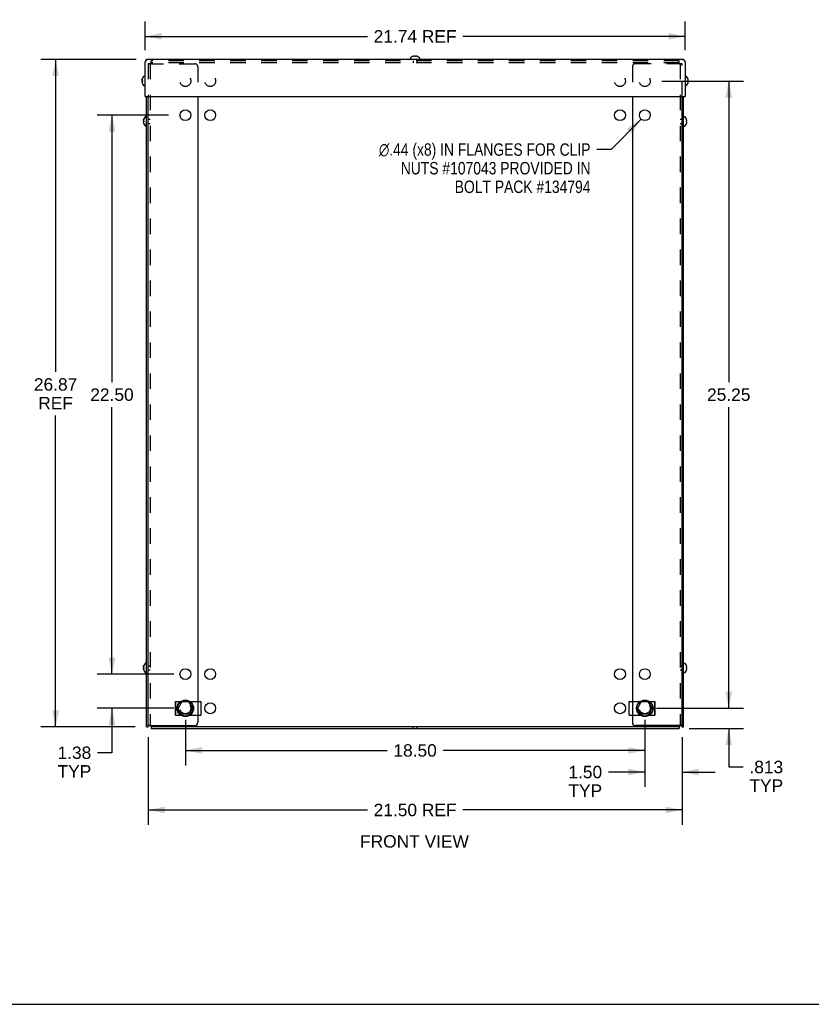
# Model space of a CAD drawing. Header units: inches. Extents: x 0 to 113, y 0 to 73.
# Tile 2 of 6: x 25 to 57, y 0 to 40. Entities that reach past the tile are written whole.
import ezdxf

# ---------------------------------------------------------------- set-up
doc = ezdxf.new("R2010")
doc.units = ezdxf.units.IN
doc.header["$LTSCALE"] = 6.233333
doc.header["$MEASUREMENT"] = 0
doc.linetypes.add('HIDDEN', pattern=[0.2, 0.1, -0.1])
doc.layers.get('0').update_dxf_attribs({"linetype": 'CONTINUOUS'})
doc.layers.add('DEFAULT_2', color=8, linetype='HIDDEN')
doc.layers.add('DIMENSIONS', color=7, linetype='CONTINUOUS')
doc.styles.get("Standard").update_dxf_attribs({"font": 'arial.ttf'})
doc.styles.add('TEXTSTYLE_1', font='gdt', dxfattribs={"width": 0.8})
doc.dimstyles.new('DIMSTYLE_1', dxfattribs={"dimtxt": 0.5, "dimasz": 0.666667, "dimexe": 0.09, "dimexo": 0.07, "dimgap": 0.0375, "dimtad": 0, "dimtih": 1, "dimtoh": 1, "dimzin": 4, "dimdsep": 46, "dimtxsty": 'Standard', "dimblk": '_FILLED', "dimblk1": '_FILLED', "dimblk2": '_FILLED', "dimcen": 0.09, "dimadec": 3, "dimazin": 1, "dimtfac": 1, "dimtdec": 3, "dimtofl": 0, "dimtmove": 0, "dimatfit": 3, "dimldrblk": '_FILLED', "dimfxl": 0, "dimtolj": 1, "dimtzin": 4, "dimarcsym": 0})
doc.dimstyles.new('DIMSTYLE_2', dxfattribs={"dimtxt": 0.5, "dimasz": 0.666667, "dimexe": 0.09, "dimexo": 0.07, "dimgap": 0.09, "dimtad": 0, "dimtih": 1, "dimtoh": 1, "dimzin": 4, "dimdsep": 46, "dimtxsty": 'Standard', "dimblk": '_FILLED', "dimblk1": '_FILLED', "dimblk2": '_FILLED', "dimcen": 0.09, "dimadec": 3, "dimazin": 1, "dimtfac": 1, "dimtdec": 3, "dimtofl": 0, "dimtmove": 0, "dimatfit": 1, "dimldrblk": '_FILLED', "dimfxl": 0, "dimtolj": 1, "dimtzin": 4, "dimarcsym": 0})
doc.dimstyles.new('DIMSTYLE_3', dxfattribs={"dimtxt": 0.5, "dimasz": 0.666667, "dimexe": 0.09, "dimexo": 0.07, "dimgap": 0.0375, "dimtad": 0, "dimtih": 1, "dimtoh": 1, "dimdec": 3, "dimzin": 4, "dimdsep": 46, "dimtxsty": 'Standard', "dimblk": '_FILLED', "dimblk1": '_FILLED', "dimblk2": '_FILLED', "dimcen": 0.09, "dimadec": 3, "dimazin": 1, "dimtfac": 1, "dimtdec": 3, "dimtofl": 0, "dimtmove": 0, "dimatfit": 3, "dimldrblk": '_FILLED', "dimfxl": 0, "dimtolj": 1, "dimtzin": 4, "dimarcsym": 0})

# ---------------------------------------------------------------- blocks, each defined once
blk = doc.blocks.new('_FILLED')
at = {"color": 0, "linetype": 'ByBlock'}
blk.add_solid([(0, 0), (-1, 0.2), (-1, -0.2)], dxfattribs=at)
blk = doc.blocks.new('*D1')
at = {"layer": 'DIMENSIONS', "color": 2, "linetype": 'Continuous'}
for p, q in [((30.044, 38.038), (26.202, 38.038)), ((26.802, 38.038), (26.802, 25.453)), ((26.802, 11.166), (26.802, 23.703)), ((30.002, 11.166), (26.202, 11.166))]:
    blk.add_line(p, q, dxfattribs=at)
at = {"layer": 'DIMENSIONS', "color": 2, "linetype": 'Continuous', "xscale": 0.6666666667, "yscale": 0.6666666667, "zscale": 0.6666666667}
for p, rotation in [((26.802, 38.038), 90), ((26.802, 11.166), 270)]:
    blk.add_blockref('_FILLED', p, dxfattribs=dict(at, rotation=rotation))
at = {"layer": 'DIMENSIONS', "color": 2, "linetype": 'Continuous', "insert": (26.802, 25.203), "char_height": 0.5, "width": 1.74721, "attachment_point": 2, "line_spacing_factor": 0.9}
blk.add_mtext('26.87\\PREF', dxfattribs=at)
blk = doc.blocks.new('*D2')
at = {"layer": 'DIMENSIONS', "color": 2, "linetype": 'Continuous'}
for p, q in [((30.408, 38.403), (30.408, 39.564)), ((52.148, 38.403), (52.148, 39.564)), ((30.408, 38.964), (39.361, 38.964)), ((52.148, 38.964), (43.196, 38.964))]:
    blk.add_line(p, q, dxfattribs=at)
at = {"layer": 'DIMENSIONS', "color": 2, "linetype": 'Continuous', "xscale": 0.6666666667, "yscale": 0.6666666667, "zscale": 0.6666666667, "rotation": 180}
blk.add_blockref('_FILLED', (30.408, 38.964), dxfattribs=at)
at = {"layer": 'DIMENSIONS', "color": 2, "linetype": 'Continuous', "xscale": 0.6666666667, "yscale": 0.6666666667, "zscale": 0.6666666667}
blk.add_blockref('_FILLED', (52.148, 38.964), dxfattribs=at)
at = {"layer": 'DIMENSIONS', "color": 2, "linetype": 'Continuous', "insert": (41.278, 39.214), "char_height": 0.5, "width": 3.33457, "attachment_point": 2, "line_spacing_factor": 0.9}
blk.add_mtext('21.74 REF', dxfattribs=at)
blk = doc.blocks.new('*D3')
at = {"layer": 'DIMENSIONS', "color": 2, "linetype": 'Continuous'}
for p, q in [((30.528, 10.753), (30.528, 7.223)), ((52.028, 10.753), (52.028, 7.223)), ((30.528, 7.823), (39.361, 7.823)), ((52.028, 7.823), (43.196, 7.823))]:
    blk.add_line(p, q, dxfattribs=at)
at = {"layer": 'DIMENSIONS', "color": 2, "linetype": 'Continuous', "xscale": 0.6666666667, "yscale": 0.6666666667, "zscale": 0.6666666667, "rotation": 180}
blk.add_blockref('_FILLED', (30.528, 7.823), dxfattribs=at)
at = {"layer": 'DIMENSIONS', "color": 2, "linetype": 'Continuous', "xscale": 0.6666666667, "yscale": 0.6666666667, "zscale": 0.6666666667}
blk.add_blockref('_FILLED', (52.028, 7.823), dxfattribs=at)
at = {"layer": 'DIMENSIONS', "color": 2, "linetype": 'Continuous', "insert": (41.278, 8.073), "char_height": 0.5, "width": 3.33457, "attachment_point": 2, "line_spacing_factor": 0.9}
blk.add_mtext('21.50 REF', dxfattribs=at)
blk = doc.blocks.new('*D4')
at = {"layer": 'DIMENSIONS', "color": 2, "linetype": 'Continuous'}
for p, q in [((32.028, 11.449), (32.028, 9.619)), ((50.528, 11.449), (50.528, 9.619)), ((32.028, 10.219), (40.155, 10.219)), ((50.528, 10.219), (42.402, 10.219))]:
    blk.add_line(p, q, dxfattribs=at)
at = {"layer": 'DIMENSIONS', "color": 2, "linetype": 'Continuous', "xscale": 0.6666666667, "yscale": 0.6666666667, "zscale": 0.6666666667, "rotation": 180}
blk.add_blockref('_FILLED', (32.028, 10.219), dxfattribs=at)
at = {"layer": 'DIMENSIONS', "color": 2, "linetype": 'Continuous', "xscale": 0.6666666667, "yscale": 0.6666666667, "zscale": 0.6666666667}
blk.add_blockref('_FILLED', (50.528, 10.219), dxfattribs=at)
at = {"layer": 'DIMENSIONS', "color": 2, "linetype": 'Continuous', "insert": (41.278, 10.469), "char_height": 0.5, "width": 1.74721, "attachment_point": 2, "line_spacing_factor": 0.9}
blk.add_mtext('18.50', dxfattribs=at)
blk = doc.blocks.new('*D5')
at = {"layer": 'DIMENSIONS', "color": 2, "linetype": 'Continuous'}
for p, q in [((50.528, 11.449), (50.528, 8.75)), ((52.028, 10.753), (52.028, 8.75)), ((50.528, 9.35), (49.059, 9.35)), ((52.028, 9.35), (53.362, 9.35))]:
    blk.add_line(p, q, dxfattribs=at)
at = {"layer": 'DIMENSIONS', "color": 2, "linetype": 'Continuous', "xscale": 0.6666666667, "yscale": 0.6666666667, "zscale": 0.6666666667}
blk.add_blockref('_FILLED', (50.528, 9.35), dxfattribs=at)
at = {"layer": 'DIMENSIONS', "color": 2, "linetype": 'Continuous', "xscale": 0.6666666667, "yscale": 0.6666666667, "zscale": 0.6666666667, "rotation": 180}
blk.add_blockref('_FILLED', (52.028, 9.35), dxfattribs=at)
at = {"layer": 'DIMENSIONS', "color": 2, "linetype": 'Continuous', "insert": (48.809, 9.6), "char_height": 0.5, "width": 1.35874, "attachment_point": 3, "line_spacing_factor": 0.9}
blk.add_mtext('1.50\\PTYP', dxfattribs=at)
blk = doc.blocks.new('*D6')
at = {"layer": 'DIMENSIONS', "color": 2, "linetype": 'Continuous'}
for p, q in [((51.214, 37.166), (54.507, 37.166)), ((53.907, 37.166), (53.907, 25.041)), ((53.907, 11.916), (53.907, 24.041)), ((50.995, 11.916), (54.507, 11.916))]:
    blk.add_line(p, q, dxfattribs=at)
at = {"layer": 'DIMENSIONS', "color": 2, "linetype": 'Continuous', "xscale": 0.6666666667, "yscale": 0.6666666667, "zscale": 0.6666666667}
for p, rotation in [((53.907, 37.166), 90), ((53.907, 11.916), 270)]:
    blk.add_blockref('_FILLED', p, dxfattribs=dict(at, rotation=rotation))
at = {"layer": 'DIMENSIONS', "color": 2, "linetype": 'Continuous', "insert": (53.907, 24.791), "char_height": 0.5, "width": 1.74721, "attachment_point": 2, "line_spacing_factor": 0.9}
blk.add_mtext('25.25', dxfattribs=at)
blk = doc.blocks.new('*D7')
at = {"layer": 'DIMENSIONS', "color": 2, "linetype": 'Continuous'}
for p, q in [((29.072, 13.291), (29.072, 14.624)), ((31.562, 13.291), (28.472, 13.291)), ((31.562, 11.916), (28.472, 11.916)), ((29.072, 11.916), (29.072, 10.127)), ((29.072, 10.127), (28.489, 10.127))]:
    blk.add_line(p, q, dxfattribs=at)
at = {"layer": 'DIMENSIONS', "color": 2, "linetype": 'Continuous', "xscale": 0.6666666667, "yscale": 0.6666666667, "zscale": 0.6666666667}
for p, rotation in [((29.072, 13.291), 270), ((29.072, 11.916), 90)]:
    blk.add_blockref('_FILLED', p, dxfattribs=dict(at, rotation=rotation))
at = {"layer": 'DIMENSIONS', "color": 2, "linetype": 'Continuous', "insert": (28.239, 10.377), "char_height": 0.5, "width": 1.35874, "attachment_point": 3, "line_spacing_factor": 0.9}
blk.add_mtext('1.38\\PTYP', dxfattribs=at)
blk = doc.blocks.new('*D8')
at = {"layer": 'DIMENSIONS', "color": 2, "linetype": 'Continuous'}
for p, q in [((31.343, 35.791), (28.472, 35.791)), ((29.072, 35.791), (29.072, 25.041)), ((29.072, 13.291), (29.072, 24.041)), ((31.562, 13.291), (28.472, 13.291))]:
    blk.add_line(p, q, dxfattribs=at)
at = {"layer": 'DIMENSIONS', "color": 2, "linetype": 'Continuous', "xscale": 0.6666666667, "yscale": 0.6666666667, "zscale": 0.6666666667}
for p, rotation in [((29.072, 35.791), 90), ((29.072, 13.291), 270)]:
    blk.add_blockref('_FILLED', p, dxfattribs=dict(at, rotation=rotation))
at = {"layer": 'DIMENSIONS', "color": 2, "linetype": 'Continuous', "insert": (29.072, 24.791), "char_height": 0.5, "width": 1.74721, "attachment_point": 2, "line_spacing_factor": 0.9}
blk.add_mtext('22.50', dxfattribs=at)
blk = doc.blocks.new('*D9')
at = {"layer": 'DIMENSIONS', "color": 2, "linetype": 'Continuous'}
for p, q in [((50.375, 35.634), (49.173, 34.407)), ((49.173, 34.407), (48.59, 34.407))]:
    blk.add_line(p, q, dxfattribs=at)
at = {"layer": 'DIMENSIONS', "color": 2, "linetype": 'Continuous', "xscale": 0.6666666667, "yscale": 0.6666666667, "zscale": 0.6666666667, "rotation": 45.5992162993}
blk.add_blockref('_FILLED', (50.375, 35.634), dxfattribs=at)
at = {"layer": 'DIMENSIONS', "color": 2, "linetype": 'Continuous', "insert": (48.34, 34.657), "char_height": 0.5, "width": 10.78005, "attachment_point": 3, "line_spacing_factor": 0.9, "style": 'TEXTSTYLE_1'}
blk.add_mtext('{\\fgdt;n}\\fArial;.44 (x8) IN FLANGES FOR CLIP\\PNUTS #107043 PROVIDED IN\\PBOLT PACK #134794', dxfattribs=at)
blk = doc.blocks.new('*D23')
at = {"layer": 'DIMENSIONS', "color": 2, "linetype": 'Continuous'}
for p, q in [((53.907, 11.916), (53.907, 13.249)), ((51.214, 11.916), (54.507, 11.916)), ((52.315, 11.103), (54.507, 11.103)), ((53.907, 11.103), (53.907, 9.553)), ((53.907, 9.553), (54.49, 9.553))]:
    blk.add_line(p, q, dxfattribs=at)
at = {"layer": 'DIMENSIONS', "color": 2, "linetype": 'Continuous', "xscale": 0.6666666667, "yscale": 0.6666666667, "zscale": 0.6666666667}
for p, rotation in [((53.907, 11.916), 270), ((53.907, 11.103), 90)]:
    blk.add_blockref('_FILLED', p, dxfattribs=dict(at, rotation=rotation))
at = {"layer": 'DIMENSIONS', "color": 2, "linetype": 'Continuous', "insert": (54.74, 9.803), "char_height": 0.5, "width": 1.35874, "attachment_point": 1, "line_spacing_factor": 0.9}
blk.add_mtext('.813\\PTYP', dxfattribs=at)

msp = doc.modelspace()

# ---------------------------------------------------------------- linework, layer by layer
at = {"color": 7, "linetype": 'Continuous'}
for p, q in [((41.0919, 38.0382), (41.0919, 38.0847)), ((41.1791, 38.1511), (41.1789, 38.1515)), ((41.1801, 38.1515), (41.1791, 38.1511)), ((41.2629, 38.1515), (41.2629, 38.1616)), ((41.2629, 38.1511), (41.2629, 38.1515)), ((41.2939, 38.1616), (41.2939, 38.1515)), ((41.2939, 38.1515), (41.2939, 38.1511)), ((41.3777, 38.1511), (41.3767, 38.1515)), ((41.3779, 38.1515), (41.3777, 38.1511)), ((41.4649, 38.0382), (41.4649, 38.0847)), ((30.4212, 37.9561), (30.4084, 37.9362)), ((30.4084, 36.5382), (30.4084, 37.9362)), ((52.0464, 38.0382), (30.5104, 38.0382)), ((52.1356, 37.9561), (52.1484, 37.9362)), ((52.1484, 37.9362), (52.1484, 36.5382)), ((30.2929, 37.2587), (30.295, 37.2641)), ((30.2954, 37.2648), (30.295, 37.2638)), ((30.295, 37.2641), (30.2953, 37.2648)), ((30.295, 37.2638), (30.295, 37.2641)), ((30.2953, 37.2649), (30.2954, 37.2648)), ((30.4084, 37.3522), (30.3618, 37.3522)), ((52.1484, 37.3522), (52.1949, 37.3522)), ((52.2614, 37.2649), (52.2618, 37.2652)), ((52.2618, 37.2639), (52.2614, 37.2649)), ((30.2804, 37.2043), (30.2801, 37.2002)), ((30.2801, 37.2006), (30.2801, 37.2009)), ((30.2804, 37.1328), (30.2801, 37.1305)), ((30.2801, 37.1307), (30.2801, 37.1311)), ((30.284, 37.2299), (30.285, 37.2343)), ((30.284, 37.1483), (30.285, 37.1508)), ((30.285, 37.1806), (30.2892, 37.1804)), ((30.285, 37.1508), (30.2892, 37.1509)), ((30.295, 37.1508), (30.285, 37.1508)), ((30.295, 37.1496), (30.285, 37.1496)), ((30.2892, 37.1494), (30.285, 37.1496)), ((30.2892, 37.1804), (30.295, 37.1803)), ((30.2892, 37.1509), (30.295, 37.151)), ((30.295, 37.1493), (30.2892, 37.1494)), ((30.295, 37.1803), (30.2954, 37.1802)), ((30.295, 37.1657), (30.295, 37.1665)), ((30.295, 37.151), (30.2954, 37.1511)), ((30.295, 37.1493), (30.295, 37.151)), ((30.295, 37.1508), (30.2954, 37.1508)), ((30.295, 37.1496), (30.2954, 37.1496)), ((30.2954, 37.1493), (30.295, 37.1493)), ((30.295, 37.0672), (30.2954, 37.0663)), ((30.295, 37.0661), (30.295, 37.0662)), ((30.2952, 37.1545), (30.2954, 37.1493)), ((30.2953, 37.0664), (30.2954, 37.0665)), ((30.4084, 36.9792), (30.3618, 36.9792)), ((52.1484, 36.9792), (52.1949, 36.9792)), ((52.2614, 37.1811), (52.2618, 37.1812)), ((52.2618, 37.1502), (52.2614, 37.1502)), ((52.2614, 37.0664), (52.2618, 37.0674)), ((52.2618, 37.0662), (52.2614, 37.0664)), ((52.2618, 37.1812), (52.2718, 37.1812)), ((52.2718, 37.1502), (52.2618, 37.1502)), ((30.4084, 36.5382), (52.1484, 36.5382)), ((30.4684, 11.1657), (30.4684, 36.5382)), ((52.0284, 11.1657), (52.0284, 36.5382)), ((30.4684, 35.7272), (30.4218, 35.7272)), ((52.0884, 35.7272), (52.1349, 35.7272)), ((30.3404, 35.5793), (30.3401, 35.5752)), ((30.3401, 35.5756), (30.3401, 35.5759)), ((30.3404, 35.5078), (30.3401, 35.5055)), ((30.3401, 35.5057), (30.3401, 35.5061)), ((30.344, 35.6049), (30.345, 35.6093)), ((30.344, 35.5233), (30.345, 35.5258)), ((30.345, 35.5556), (30.3492, 35.5554)), ((30.345, 35.5258), (30.3492, 35.5259)), ((30.355, 35.5258), (30.345, 35.5258)), ((30.355, 35.5246), (30.345, 35.5246)), ((30.3492, 35.5554), (30.355, 35.5553)), ((30.3492, 35.5259), (30.355, 35.526)), ((30.355, 35.5243), (30.351, 35.5244)), ((30.3529, 35.6337), (30.355, 35.6391)), ((30.3554, 35.6398), (30.355, 35.6388)), ((30.355, 35.6391), (30.3553, 35.6398)), ((30.355, 35.6388), (30.355, 35.6391)), ((30.355, 35.5553), (30.3554, 35.5552)), ((30.355, 35.5407), (30.355, 35.5415)), ((30.355, 35.526), (30.3554, 35.5261)), ((30.355, 35.5243), (30.355, 35.526)), ((30.355, 35.5258), (30.3554, 35.5258)), ((30.355, 35.5246), (30.3554, 35.5246)), ((30.3554, 35.5243), (30.355, 35.5243)), ((30.355, 35.4422), (30.3554, 35.4413)), ((30.355, 35.4411), (30.355, 35.4412)), ((30.3552, 35.5295), (30.3554, 35.5243)), ((30.3553, 35.6399), (30.3554, 35.6398)), ((30.3553, 35.4414), (30.3554, 35.4415)), ((30.4684, 35.3542), (30.4218, 35.3542)), ((52.0884, 35.3542), (52.1349, 35.3542)), ((52.2014, 35.6399), (52.2018, 35.6402)), ((52.2018, 35.6389), (52.2014, 35.6399)), ((52.2014, 35.5561), (52.2018, 35.5562)), ((52.2018, 35.5252), (52.2014, 35.5252)), ((52.2014, 35.4414), (52.2018, 35.4424)), ((52.2018, 35.4412), (52.2014, 35.4414)), ((52.2018, 35.5562), (52.2118, 35.5562)), ((52.2118, 35.5252), (52.2018, 35.5252)), ((30.3404, 13.5793), (30.3401, 13.5752)), ((30.3401, 13.5756), (30.3401, 13.5759)), ((30.3404, 13.5078), (30.3401, 13.5055)), ((30.3401, 13.5057), (30.3401, 13.5061)), ((30.344, 13.6049), (30.345, 13.6093)), ((30.344, 13.5233), (30.345, 13.5258)), ((30.345, 13.5556), (30.3492, 13.5554)), ((30.345, 13.5258), (30.3492, 13.5259)), ((30.355, 13.5258), (30.345, 13.5258)), ((30.355, 13.5246), (30.345, 13.5246)), ((30.3492, 13.5244), (30.345, 13.5246)), ((30.3492, 13.5554), (30.355, 13.5553)), ((30.3492, 13.5259), (30.355, 13.526)), ((30.355, 13.5243), (30.3492, 13.5244)), ((30.3529, 13.6337), (30.355, 13.6391)), ((30.3554, 13.6398), (30.355, 13.6388)), ((30.355, 13.6391), (30.3553, 13.6398)), ((30.355, 13.6388), (30.355, 13.6391)), ((30.355, 13.5553), (30.3554, 13.5552)), ((30.355, 13.5407), (30.355, 13.5415)), ((30.355, 13.526), (30.3554, 13.5261)), ((30.355, 13.5243), (30.355, 13.526)), ((30.355, 13.5258), (30.3554, 13.5258)), ((30.355, 13.5246), (30.3554, 13.5246)), ((30.3554, 13.5243), (30.355, 13.5243)), ((30.3552, 13.5295), (30.3554, 13.5243)), ((30.3553, 13.6399), (30.3554, 13.6398)), ((30.4684, 13.7272), (30.4218, 13.7272)), ((52.0884, 13.7272), (52.1349, 13.7272)), ((52.2014, 13.6399), (52.2018, 13.6402)), ((52.2018, 13.6389), (52.2014, 13.6399)), ((52.2014, 13.5561), (52.2018, 13.5562)), ((52.2018, 13.5252), (52.2014, 13.5252)), ((52.2018, 13.5562), (52.2118, 13.5562)), ((52.2118, 13.5252), (52.2018, 13.5252)), ((30.355, 13.4422), (30.3554, 13.4413)), ((30.355, 13.4411), (30.355, 13.4412)), ((30.3553, 13.4414), (30.3554, 13.4415)), ((30.4684, 13.3542), (30.4218, 13.3542)), ((52.0884, 13.3542), (52.1349, 13.3542)), ((52.2014, 13.4414), (52.2018, 13.4424)), ((52.2018, 13.4412), (52.2014, 13.4414)), ((31.6304, 12.1939), (31.8479, 12.1939)), ((31.6304, 11.6379), (31.6304, 12.1939)), ((31.6409, 11.6379), (31.6409, 12.1939)), ((31.7445, 12.0869), (31.7155, 12.0819)), ((31.7155, 12.0819), (31.7155, 12.0251)), ((31.7427, 11.9072), (31.8696, 12.1535)), ((31.8931, 11.6641), (31.7432, 11.8972)), ((32.1548, 12.1722), (31.878, 12.1589)), ((32.1637, 12.1677), (32.3136, 11.9346)), ((32.3141, 11.9246), (32.1872, 11.6782)), ((32.2086, 12.1939), (32.6534, 12.1939)), ((32.6534, 12.1939), (32.6534, 11.6379)), ((49.9034, 12.1939), (50.3479, 12.1939)), ((49.9034, 11.6379), (49.9034, 12.1939)), ((50.2427, 11.9072), (50.3696, 12.1535)), ((50.3931, 11.6641), (50.2432, 11.8972)), ((50.6548, 12.1722), (50.378, 12.1589)), ((50.6637, 12.1677), (50.8136, 11.9346)), ((50.8141, 11.9246), (50.6872, 11.6782)), ((50.7086, 12.1939), (50.9264, 12.1939)), ((50.8121, 12.087), (50.8413, 12.0819)), ((50.8413, 12.0251), (50.8413, 12.0819)), ((50.9159, 12.1939), (50.9159, 11.6379)), ((50.9264, 12.1939), (50.9264, 11.6379)), ((31.6304, 11.6379), (31.8482, 11.6379)), ((31.7155, 11.8067), (31.7155, 11.7498)), ((31.7447, 11.7448), (31.7155, 11.7498)), ((32.1788, 11.6728), (31.902, 11.6595)), ((32.2089, 11.6379), (32.6534, 11.6379)), ((49.9034, 11.6379), (50.3482, 11.6379)), ((50.6788, 11.6728), (50.402, 11.6595)), ((50.7089, 11.6379), (50.9264, 11.6379)), ((50.8122, 11.7448), (50.8413, 11.7498)), ((50.8413, 11.7498), (50.8413, 11.8066)), ((30.4684, 11.1657), (30.5284, 11.1657)), ((30.6451, 11.1782), (51.9117, 11.1782)), ((30.6451, 11.1782), (30.6451, 11.1032)), ((30.6454, 11.2202), (30.6453, 11.1905)), ((51.9114, 11.2202), (51.9115, 11.1905)), ((51.9115, 11.1905), (51.9116, 11.1796)), ((51.9116, 11.1796), (51.9117, 11.1782)), ((51.9117, 11.1782), (51.9117, 11.1032)), ((52.0284, 11.1657), (52.0884, 11.1657)), ((0, 0), (113.3333, 0))]:
    msp.add_line(p, q, dxfattribs=at)
at = {"color": 3, "linetype": 'Continuous'}
for p, q in [((30.5284, 11.1657), (30.5284, 36.5382)), ((32.5284, 36.5382), (32.5284, 12.1939)), ((50.0284, 36.5382), (50.0284, 12.1939)), ((52.0884, 11.1657), (52.0884, 36.5382)), ((32.5284, 11.6379), (32.5284, 11.3449)), ((50.0284, 11.6379), (50.0284, 11.3449)), ((30.5284, 11.2199), (32.4034, 11.2199)), ((30.6451, 11.1032), (51.9117, 11.1032)), ((52.0284, 11.2199), (50.1534, 11.2199))]:
    msp.add_line(p, q, dxfattribs=at)
at = {"color": 7, "linetype": 'Continuous'}
for points in [[(41.2435, 38.1665), (41.2395, 38.1662), (41.2354, 38.1658), (41.2313, 38.1654), (41.2272, 38.1648), (41.223, 38.1642), (41.2187, 38.1634), (41.2144, 38.1626), (41.2099, 38.1616)], [(41.2629, 38.1616), (41.2605, 38.1625), (41.258, 38.1634), (41.2556, 38.1641), (41.2532, 38.1648), (41.2508, 38.1653), (41.2483, 38.1658), (41.2459, 38.1662), (41.2435, 38.1665)], [(41.2939, 38.1511), (41.2887, 38.1513), (41.2836, 38.1515), (41.2784, 38.1515), (41.2732, 38.1515), (41.2681, 38.1513), (41.2629, 38.1511)], [(41.3133, 38.1665), (41.3109, 38.1662), (41.3085, 38.1658), (41.306, 38.1653), (41.3036, 38.1648), (41.3012, 38.1641), (41.2987, 38.1634), (41.2963, 38.1625), (41.2939, 38.1616)], [(41.3469, 38.1616), (41.3424, 38.1626), (41.3381, 38.1634), (41.3338, 38.1642), (41.3296, 38.1648), (41.3254, 38.1654), (41.3214, 38.1658), (41.3173, 38.1662), (41.3133, 38.1665)], [(30.4467, 37.9928), (30.4339, 37.9752), (30.4212, 37.9561)], [(30.5104, 38.0382), (30.4976, 38.0362), (30.4849, 38.0304), (30.4721, 38.021), (30.4594, 38.0083), (30.4467, 37.9928)], [(52.0464, 38.0382), (52.0592, 38.0362), (52.0719, 38.0304), (52.0847, 38.021), (52.0974, 38.0083), (52.1101, 37.9928)], [(52.1101, 37.9928), (52.1229, 37.9752), (52.1356, 37.9561)], [(30.295, 37.2638), (30.2929, 37.2584), (30.291, 37.2532), (30.2893, 37.2481), (30.2877, 37.2433), (30.2863, 37.2386), (30.285, 37.234)], [(30.285, 37.2343), (30.2863, 37.2388), (30.2877, 37.2435), (30.2893, 37.2484), (30.291, 37.2535), (30.2929, 37.2587)], [(30.295, 37.2652), (30.295, 37.2651), (30.2951, 37.2651), (30.2951, 37.265), (30.2952, 37.265), (30.2953, 37.2649)], [(30.2801, 37.2009), (30.2804, 37.2049), (30.2807, 37.2089), (30.2812, 37.213), (30.2817, 37.2171), (30.2824, 37.2212), (30.2831, 37.2255), (30.284, 37.2299)], [(30.2801, 37.2002), (30.2804, 37.1978), (30.2808, 37.1953), (30.2812, 37.1929), (30.2818, 37.1904), (30.2824, 37.1879), (30.2832, 37.1855), (30.284, 37.183), (30.285, 37.1806)], [(30.2801, 37.1311), (30.2804, 37.1335), (30.2808, 37.136), (30.2812, 37.1385), (30.2818, 37.1409), (30.2824, 37.1434), (30.2832, 37.1458), (30.284, 37.1483)], [(30.2801, 37.1305), (30.2804, 37.1265), (30.2807, 37.1224), (30.2812, 37.1184), (30.2817, 37.1143), (30.2824, 37.1101), (30.2831, 37.1058), (30.284, 37.1015), (30.285, 37.097)], [(30.285, 37.234), (30.284, 37.2295), (30.2831, 37.2251), (30.2824, 37.2208), (30.2817, 37.2166), (30.2812, 37.2125), (30.2807, 37.2084), (30.2804, 37.2043)], [(30.285, 37.1496), (30.284, 37.1472), (30.2832, 37.1448), (30.2824, 37.1424), (30.2818, 37.14), (30.2812, 37.1376), (30.2808, 37.1352), (30.2804, 37.1328)], [(30.285, 37.097), (30.2863, 37.0925), (30.2877, 37.0878), (30.2893, 37.0829), (30.291, 37.0779), (30.2929, 37.0726), (30.295, 37.0672)], [(30.2951, 37.1717), (30.295, 37.1648), (30.2951, 37.1596), (30.2952, 37.1545)], [(30.295, 37.0662), (30.295, 37.0662), (30.2951, 37.0662), (30.2951, 37.0663), (30.2952, 37.0664), (30.2953, 37.0664)], [(30.2954, 37.0663), (30.2953, 37.0662), (30.2952, 37.0662), (30.2951, 37.0662), (30.2951, 37.0661), (30.295, 37.0661)], [(30.2954, 37.1802), (30.2952, 37.1751), (30.2951, 37.1699)], [(30.2951, 37.1717), (30.2952, 37.1769), (30.2954, 37.1802)], [(52.2614, 37.1502), (52.2616, 37.1553), (52.2617, 37.1605), (52.2618, 37.1657), (52.2617, 37.1708), (52.2616, 37.176), (52.2614, 37.1811)], [(52.2767, 37.2006), (52.2764, 37.2046), (52.2761, 37.2086), (52.2756, 37.2127), (52.2751, 37.2168), (52.2744, 37.221), (52.2737, 37.2253), (52.2728, 37.2297), (52.2718, 37.2342)], [(52.2718, 37.1812), (52.2727, 37.1836), (52.2736, 37.186), (52.2743, 37.1884), (52.275, 37.1909), (52.2756, 37.1933), (52.276, 37.1957), (52.2764, 37.1981), (52.2767, 37.2006)], [(52.2767, 37.1308), (52.2764, 37.1332), (52.276, 37.1356), (52.2756, 37.138), (52.275, 37.1405), (52.2743, 37.1429), (52.2736, 37.1453), (52.2727, 37.1477), (52.2718, 37.1502)], [(52.2718, 37.0972), (52.2728, 37.1016), (52.2737, 37.106), (52.2744, 37.1103), (52.2751, 37.1145), (52.2756, 37.1186), (52.2761, 37.1227), (52.2764, 37.1267), (52.2767, 37.1308)], [(30.3401, 35.5759), (30.3404, 35.5799), (30.3407, 35.5839), (30.3412, 35.588), (30.3417, 35.5921), (30.3424, 35.5962), (30.3431, 35.6005), (30.344, 35.6049)], [(30.3401, 35.5752), (30.3404, 35.5728), (30.3408, 35.5703), (30.3412, 35.5679), (30.3418, 35.5654), (30.3424, 35.5629), (30.3432, 35.5605), (30.344, 35.558), (30.345, 35.5556)], [(30.3401, 35.5061), (30.3404, 35.5085), (30.3408, 35.511), (30.3412, 35.5135), (30.3418, 35.5159), (30.3424, 35.5184), (30.3432, 35.5208), (30.344, 35.5233)], [(30.3401, 35.5055), (30.3404, 35.5015), (30.3407, 35.4974), (30.3412, 35.4934), (30.3417, 35.4893), (30.3424, 35.4851), (30.3431, 35.4808), (30.344, 35.4765), (30.345, 35.472)], [(30.345, 35.609), (30.344, 35.6045), (30.3431, 35.6001), (30.3424, 35.5958), (30.3417, 35.5916), (30.3412, 35.5875), (30.3407, 35.5834), (30.3404, 35.5793)], [(30.345, 35.5246), (30.344, 35.5222), (30.3432, 35.5198), (30.3424, 35.5174), (30.3418, 35.515), (30.3412, 35.5126), (30.3408, 35.5102), (30.3404, 35.5078)], [(30.355, 35.6388), (30.3529, 35.6334), (30.351, 35.6282), (30.3493, 35.6231), (30.3477, 35.6183), (30.3463, 35.6136), (30.345, 35.609)], [(30.345, 35.6093), (30.3463, 35.6138), (30.3477, 35.6185), (30.3493, 35.6234), (30.351, 35.6285), (30.3529, 35.6337)], [(30.351, 35.5244), (30.3463, 35.5245), (30.345, 35.5246)], [(30.345, 35.472), (30.3463, 35.4675), (30.3477, 35.4628), (30.3493, 35.4579), (30.351, 35.4529), (30.3529, 35.4476), (30.355, 35.4422)], [(30.355, 35.6402), (30.355, 35.6401), (30.3551, 35.6401), (30.3551, 35.64), (30.3552, 35.64), (30.3553, 35.6399)], [(30.3551, 35.5467), (30.355, 35.5398), (30.3551, 35.5346), (30.3552, 35.5295)], [(30.355, 35.4412), (30.355, 35.4412), (30.3551, 35.4412), (30.3551, 35.4413), (30.3552, 35.4414), (30.3553, 35.4414)], [(30.3554, 35.4413), (30.3553, 35.4412), (30.3552, 35.4412), (30.3551, 35.4412), (30.3551, 35.4411), (30.355, 35.4411)], [(30.3551, 35.5467), (30.3552, 35.5519), (30.3554, 35.5552)], [(30.3554, 35.5552), (30.3552, 35.5501), (30.3551, 35.5449)], [(52.2014, 35.5252), (52.2016, 35.5303), (52.2017, 35.5355), (52.2018, 35.5407), (52.2017, 35.5458), (52.2016, 35.551), (52.2014, 35.5561)], [(52.2167, 35.5756), (52.2164, 35.5796), (52.2161, 35.5836), (52.2156, 35.5877), (52.2151, 35.5918), (52.2144, 35.596), (52.2137, 35.6003), (52.2128, 35.6047), (52.2118, 35.6092)], [(52.2118, 35.5562), (52.2127, 35.5586), (52.2136, 35.561), (52.2143, 35.5634), (52.215, 35.5659), (52.2156, 35.5683), (52.216, 35.5707), (52.2164, 35.5731), (52.2167, 35.5756)], [(52.2167, 35.5058), (52.2164, 35.5082), (52.216, 35.5106), (52.2156, 35.513), (52.215, 35.5155), (52.2143, 35.5179), (52.2136, 35.5203), (52.2127, 35.5227), (52.2118, 35.5252)], [(52.2118, 35.4722), (52.2128, 35.4766), (52.2137, 35.481), (52.2144, 35.4853), (52.2151, 35.4895), (52.2156, 35.4936), (52.2161, 35.4977), (52.2164, 35.5017), (52.2167, 35.5058)], [(30.3401, 13.5759), (30.3404, 13.5799), (30.3407, 13.5839), (30.3412, 13.588), (30.3417, 13.5921), (30.3424, 13.5962), (30.3431, 13.6005), (30.344, 13.6049)], [(30.3401, 13.5752), (30.3404, 13.5728), (30.3408, 13.5703), (30.3412, 13.5679), (30.3418, 13.5654), (30.3424, 13.5629), (30.3432, 13.5605), (30.344, 13.558), (30.345, 13.5556)], [(30.3401, 13.5061), (30.3404, 13.5085), (30.3408, 13.511), (30.3412, 13.5135), (30.3418, 13.5159), (30.3424, 13.5184), (30.3432, 13.5208), (30.344, 13.5233)], [(30.3401, 13.5055), (30.3404, 13.5015), (30.3407, 13.4974), (30.3412, 13.4934), (30.3417, 13.4893), (30.3424, 13.4851), (30.3431, 13.4808), (30.344, 13.4765), (30.345, 13.472)], [(30.345, 13.609), (30.344, 13.6045), (30.3431, 13.6001), (30.3424, 13.5958), (30.3417, 13.5916), (30.3412, 13.5875), (30.3407, 13.5834), (30.3404, 13.5793)], [(30.345, 13.5246), (30.344, 13.5222), (30.3432, 13.5198), (30.3424, 13.5174), (30.3418, 13.515), (30.3412, 13.5126), (30.3408, 13.5102), (30.3404, 13.5078)], [(30.355, 13.6388), (30.3529, 13.6334), (30.351, 13.6282), (30.3493, 13.6231), (30.3477, 13.6183), (30.3463, 13.6136), (30.345, 13.609)], [(30.345, 13.6093), (30.3463, 13.6138), (30.3477, 13.6185), (30.3493, 13.6234), (30.351, 13.6285), (30.3529, 13.6337)], [(30.355, 13.6402), (30.355, 13.6401), (30.3551, 13.6401), (30.3551, 13.64), (30.3552, 13.64), (30.3553, 13.6399)], [(30.3551, 13.5467), (30.355, 13.5398), (30.3551, 13.5346), (30.3552, 13.5295)], [(30.3551, 13.5467), (30.3552, 13.5519), (30.3554, 13.5552)], [(30.3554, 13.5552), (30.3552, 13.5501), (30.3551, 13.5449)], [(52.2014, 13.5252), (52.2016, 13.5303), (52.2017, 13.5355), (52.2018, 13.5407), (52.2017, 13.5458), (52.2016, 13.551), (52.2014, 13.5561)], [(52.2167, 13.5756), (52.2164, 13.5796), (52.2161, 13.5836), (52.2156, 13.5877), (52.2151, 13.5918), (52.2144, 13.596), (52.2137, 13.6003), (52.2128, 13.6047), (52.2118, 13.6092)], [(52.2118, 13.5562), (52.2127, 13.5586), (52.2136, 13.561), (52.2143, 13.5634), (52.215, 13.5659), (52.2156, 13.5683), (52.216, 13.5707), (52.2164, 13.5731), (52.2167, 13.5756)], [(52.2167, 13.5058), (52.2164, 13.5082), (52.216, 13.5106), (52.2156, 13.513), (52.215, 13.5155), (52.2143, 13.5179), (52.2136, 13.5203), (52.2127, 13.5227), (52.2118, 13.5252)], [(52.2118, 13.4722), (52.2128, 13.4766), (52.2137, 13.481), (52.2144, 13.4853), (52.2151, 13.4895), (52.2156, 13.4936), (52.2161, 13.4977), (52.2164, 13.5017), (52.2167, 13.5058)], [(30.345, 13.472), (30.3463, 13.4675), (30.3477, 13.4628), (30.3493, 13.4579), (30.351, 13.4529), (30.3529, 13.4476), (30.355, 13.4422)], [(30.355, 13.4412), (30.355, 13.4412), (30.3551, 13.4412), (30.3551, 13.4413), (30.3552, 13.4414), (30.3553, 13.4414)], [(30.3554, 13.4413), (30.3553, 13.4412), (30.3552, 13.4412), (30.3551, 13.4412), (30.3551, 13.4411), (30.355, 13.4411)], [(30.6453, 11.1905), (30.6452, 11.1796), (30.6451, 11.1782)]]:
    msp.add_lwpolyline(points, dxfattribs=at)
at = {"color": 3, "linetype": 'Continuous'}
for centre in [(32.0284, 35.7907), (50.5284, 35.7907), (32.0284, 13.2907), (50.5284, 13.2907)]:
    msp.add_circle(centre, 0.2188, dxfattribs=at)
at = {"color": 7, "linetype": 'Continuous'}
for centre, radius in [((33.0284, 35.7907), 0.2188), ((49.5284, 35.7907), 0.2188), ((33.0284, 13.2907), 0.2188), ((49.5284, 13.2907), 0.2188), ((32.0284, 11.9159), 0.3315), ((32.0284, 11.9159), 0.3148), ((33.0284, 11.9157), 0.2188), ((49.5284, 11.9157), 0.2188), ((50.5284, 11.9159), 0.3315), ((50.5284, 11.9159), 0.3148)]:
    msp.add_circle(centre, radius, dxfattribs=at)
for centre, radius, start, end in [((41.1119, 38.0847), 0.02, 133.5138, 180), ((41.2784, 37.9093), 0.2618, 112.33569, 133.5138), ((41.2784, 37.9093), 0.2614, 105.19411, 112.08938), ((41.2784, 37.9093), 0.2614, 67.91062, 74.80589), ((41.2784, 37.9093), 0.2618, 46.4862, 67.66431), ((41.4449, 38.0847), 0.02, 0, 46.4862), ((30.5104, 37.9362), 0.102, 90, 180), ((52.0464, 37.9362), 0.102, 0, 90), ((30.5372, 37.1657), 0.2618, 136.4862, 157.66356), ((30.3618, 37.3322), 0.02, 90, 136.4862), ((52.1949, 37.3322), 0.02, 43.5138, 90), ((52.0196, 37.1657), 0.2618, 22.33569, 43.5138), ((52.0196, 37.1657), 0.2614, 15.19411, 22.08938), ((30.5372, 37.1657), 0.2618, 202.33644, 223.5138), ((30.3618, 36.9992), 0.02, 223.5138, 270), ((52.1949, 36.9992), 0.02, 270, 316.4862), ((52.0196, 37.1657), 0.2618, 316.4862, 337.66431), ((52.0196, 37.1657), 0.2614, 337.91062, 344.80589), ((30.4384, 36.5682), 0.03, 180, 270), ((52.1184, 36.5682), 0.03, 270, 360), ((30.5972, 35.5407), 0.2618, 136.4862, 157.66356), ((30.4218, 35.7072), 0.02, 90, 136.4862), ((52.1349, 35.7072), 0.02, 43.5138, 90), ((51.9596, 35.5407), 0.2618, 22.33569, 43.5138), ((30.5972, 35.5407), 0.2618, 202.33644, 223.5138), ((30.4218, 35.3742), 0.02, 223.5138, 270), ((52.1349, 35.3742), 0.02, 270, 316.4862), ((51.9596, 35.5407), 0.2618, 316.4862, 337.66431), ((51.9596, 35.5407), 0.2614, 15.19411, 22.08938), ((51.9596, 35.5407), 0.2614, 337.91062, 344.80589), ((30.5972, 13.5407), 0.2618, 136.4862, 157.66356), ((30.4218, 13.7072), 0.02, 90, 136.4862), ((52.1349, 13.7072), 0.02, 43.5138, 90), ((51.9596, 13.5407), 0.2618, 22.33569, 43.5138), ((51.9596, 13.5407), 0.2614, 15.19411, 22.08938), ((30.5972, 13.5407), 0.2618, 202.33644, 223.5138), ((30.4218, 13.3742), 0.02, 223.5138, 270), ((52.1349, 13.3742), 0.02, 270, 316.4862), ((51.9596, 13.5407), 0.2618, 316.4862, 337.66431), ((51.9596, 13.5407), 0.2614, 337.91062, 344.80589), ((31.7516, 11.9026), 0.01, 152.75239, 212.74747), ((31.8785, 12.149), 0.01, 92.74747, 152.74747), ((32.1553, 12.1622), 0.01, 32.74747, 92.74747), ((32.3052, 11.9292), 0.01, 332.74747, 32.74747), ((50.2516, 11.9026), 0.01, 152.75239, 212.74747), ((50.3785, 12.149), 0.01, 92.74747, 152.74747), ((50.6553, 12.1622), 0.01, 32.74747, 92.74747), ((50.8052, 11.9292), 0.01, 332.74747, 32.74747), ((31.9015, 11.6695), 0.01, 212.74747, 272.74747), ((32.1783, 11.6828), 0.01, 272.74747, 332.74747), ((50.4015, 11.6695), 0.01, 212.74747, 272.74747), ((50.6783, 11.6828), 0.01, 272.74747, 332.74747)]:
    msp.add_arc(centre, radius, start, end, dxfattribs=at)
at = {"color": 3, "linetype": 'Continuous'}
for centre, start, end in [((32.4034, 11.3449), 270, 360), ((50.1534, 11.3449), 180, 270)]:
    msp.add_arc(centre, 0.125, start, end, dxfattribs=at)
at = {"layer": 'DEFAULT_2', "color": 8, "linetype": 'HIDDEN'}
for p, q in [((30.5284, 37.8614), (30.5284, 36.5382)), ((30.5284, 37.8614), (32.4034, 37.8614)), ((30.6454, 37.8612), (30.5481, 37.8613)), ((30.6034, 37.8614), (30.6034, 11.2199)), ((30.6454, 37.8612), (30.6157, 37.8613)), ((30.6451, 37.9759), (30.6451, 37.9782)), ((30.6451, 37.9032), (30.6451, 37.9782)), ((51.9117, 37.9782), (30.6451, 37.9782)), ((30.6452, 37.9584), (30.6451, 37.9759)), ((30.6452, 37.9017), (30.6451, 37.9032)), ((51.9117, 37.9032), (30.6451, 37.9032)), ((30.6454, 37.8612), (30.6452, 37.9584)), ((30.6453, 37.8909), (30.6452, 37.9017)), ((30.6454, 37.8612), (30.6453, 37.8909)), ((32.5284, 37.7364), (32.5284, 36.5382)), ((41.1954, 37.9782), (41.1954, 37.9032)), ((41.3614, 37.9782), (41.3614, 37.9032)), ((50.0284, 37.7364), (50.0284, 36.5382)), ((52.0284, 37.8614), (50.1534, 37.8614)), ((51.9114, 37.8612), (51.9116, 37.9584)), ((51.9114, 37.8612), (51.9115, 37.8909)), ((51.9114, 37.8612), (51.9411, 37.8613)), ((51.9114, 37.8612), (52.0087, 37.8613)), ((51.9116, 37.9759), (51.9117, 37.9782)), ((51.9116, 37.9584), (51.9116, 37.9759)), ((51.9117, 37.9032), (51.9117, 37.9782)), ((51.9411, 37.8613), (51.952, 37.8614)), ((51.952, 37.8614), (51.9534, 37.8614)), ((51.9534, 37.8614), (51.9534, 11.2199)), ((52.0087, 37.8613), (52.0261, 37.8614)), ((52.0261, 37.8614), (52.0284, 37.8614)), ((52.0284, 36.5382), (52.0284, 37.8614)), ((30.5284, 35.6237), (30.6034, 35.6237)), ((30.5284, 35.4577), (30.6034, 35.4577)), ((51.9534, 35.6237), (52.0284, 35.6237)), ((51.9534, 35.4577), (52.0284, 35.4577)), ((30.5284, 13.6237), (30.6034, 13.6237)), ((51.9534, 13.6237), (52.0284, 13.6237)), ((30.5284, 13.4577), (30.6034, 13.4577)), ((51.9534, 13.4577), (52.0284, 13.4577)), ((32.5284, 12.1939), (32.5284, 11.6379)), ((50.0284, 12.1939), (50.0284, 11.6379)), ((30.5306, 11.2199), (30.5284, 11.2199)), ((30.5481, 11.22), (30.5306, 11.2199)), ((30.6454, 11.2202), (30.5481, 11.22)), ((30.6048, 11.2199), (30.6034, 11.2199)), ((30.6157, 11.22), (30.6048, 11.2199)), ((30.6454, 11.2202), (30.6157, 11.22)), ((30.6452, 11.1229), (30.6451, 11.1054)), ((30.6451, 11.1054), (30.6451, 11.1032)), ((30.6454, 11.2202), (30.6452, 11.1229)), ((41.1954, 11.1032), (41.1954, 11.1782)), ((41.3614, 11.1032), (41.3614, 11.1782)), ((51.9114, 11.2202), (52.0087, 11.22)), ((51.9114, 11.2202), (51.9411, 11.22)), ((51.9114, 11.2202), (51.9116, 11.1229)), ((51.9116, 11.1229), (51.9116, 11.1054)), ((51.9116, 11.1054), (51.9117, 11.1032))]:
    msp.add_line(p, q, dxfattribs=at)
for points in [[(30.5481, 37.8613), (30.5306, 37.8614), (30.5284, 37.8614)], [(30.6157, 37.8613), (30.6048, 37.8614), (30.6034, 37.8614)], [(51.9115, 37.8909), (51.9116, 37.9017), (51.9117, 37.9032)], [(51.9411, 11.22), (51.952, 11.2199), (51.9534, 11.2199)], [(52.0087, 11.22), (52.0261, 11.2199), (52.0284, 11.2199)]]:
    msp.add_lwpolyline(points, dxfattribs=at)
for centre in [(32.0284, 37.1657), (33.0284, 37.1657), (49.5284, 37.1657), (50.5284, 37.1657), (32.0284, 11.9157), (50.5284, 11.9157)]:
    msp.add_circle(centre, 0.2188, dxfattribs=at)
for centre, start, end in [((32.4034, 37.7364), 0, 90), ((50.1534, 37.7364), 90, 180)]:
    msp.add_arc(centre, 0.125, start, end, dxfattribs=at)

# ---------------------------------------------------------------- texts
at = {"layer": 'DIMENSIONS', "color": 2, "linetype": 'Continuous', "insert": (41.2532, 6.808), "char_height": 0.5, "width": 4.375465, "attachment_point": 2, "line_spacing_factor": 0.9}
msp.add_mtext('FRONT VIEW', dxfattribs=at)

# ---------------------------------------------------------------- dimensions: what is measured, and where the dimension line sits
at = {"layer": 'DIMENSIONS', "color": 2, "linetype": 'Continuous'}
for base, p1, p2, angle, text, dimstyle, picture, middle in [((30.4084, 38.9644), (52.1484, 39.6344), (30.4084, 39.6344), 180, '<> REF', 'DIMSTYLE_1', '*D2', (41.2784, 38.9644)), ((26.8017, 38.0382), (30.0717, 11.1657), (30.1137, 38.0382), 90, '<>\\PREF', 'DIMSTYLE_1', '*D1', (26.8017, 24.5785)), ((29.072101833, 11.9156598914), (31.6317279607, 13.2906598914), (31.6317279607, 11.9156598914), 270, '<>\\PTYP', 'DIMSTYLE_1', '*D7', (27.55940047, 9.752399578)), ((53.9065114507, 11.9156598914), (52.245341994, 11.1031598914), (51.1438112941, 11.9156598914), 90, '<>\\PTYP', 'DIMSTYLE_3', '*D23', (55.4192128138, 9.17832815)), ((50.5284, 9.3496), (52.0284, 10.8232), (50.5284, 11.519), 180, '<>\\PTYP', 'DIMSTYLE_1', '*D5', (48.1294, 8.9746))]:
    dim = msp.add_linear_dim(base=base, p1=p1, p2=p2, angle=angle, text=text, dimstyle=dimstyle, dxfattribs=at)
    dim.commit()
    dim.dimension.update_dxf_attribs({"geometry": picture, "text_midpoint": middle, "dimtype": 160})
for base, p1, p2, picture, middle in [((53.9065, 37.1657), (50.9251, 11.9157), (51.1438, 37.1657), '*D6', (53.9017, 24.5379)), ((29.0721, 35.7907), (31.6317, 13.2907), (31.413, 35.7907), '*D8', (29.0655, 24.5379))]:
    dim = msp.add_linear_dim(base=base, p1=p1, p2=p2, angle=90, dimstyle='DIMSTYLE_1', dxfattribs=at)
    dim.commit()
    dim.dimension.update_dxf_attribs({"geometry": picture, "text_midpoint": middle, "dimtype": 160})
dim = msp.add_diameter_dim_2p(p1=(50.3753, 35.6344), p2=(50.6814, 35.9469), text='%%c<> (x8) IN FLANGES FOR CLIP\\PNUTS #107043 PROVIDED IN\\PBOLT PACK #134794', dimstyle='DIMSTYLE_2', override={"dimpost": '<>'}, dxfattribs=at)
dim.commit()
dim.dimension.update_dxf_attribs({"geometry": '*D9', "text_midpoint": (42.9499, 33.6568), "dimtype": 163})
dim = msp.add_linear_dim(base=(50.5284, 10.2194), p1=(32.0284, 11.519), p2=(50.5284, 11.519), dimstyle='DIMSTYLE_1', dxfattribs=at)
dim.commit()
dim.dimension.update_dxf_attribs({"geometry": '*D4', "text_midpoint": (41.2996, 10.2166), "dimtype": 160})
dim = msp.add_linear_dim(base=(52.0284, 7.823), p1=(30.5284, 10.8232), p2=(52.0284, 10.8232), text='<> REF', dimstyle='DIMSTYLE_1', dxfattribs=at)
dim.commit()
dim.dimension.update_dxf_attribs({"geometry": '*D3', "text_midpoint": (41.2784, 7.823), "dimtype": 160})

doc.saveas('drawing.dxf')
